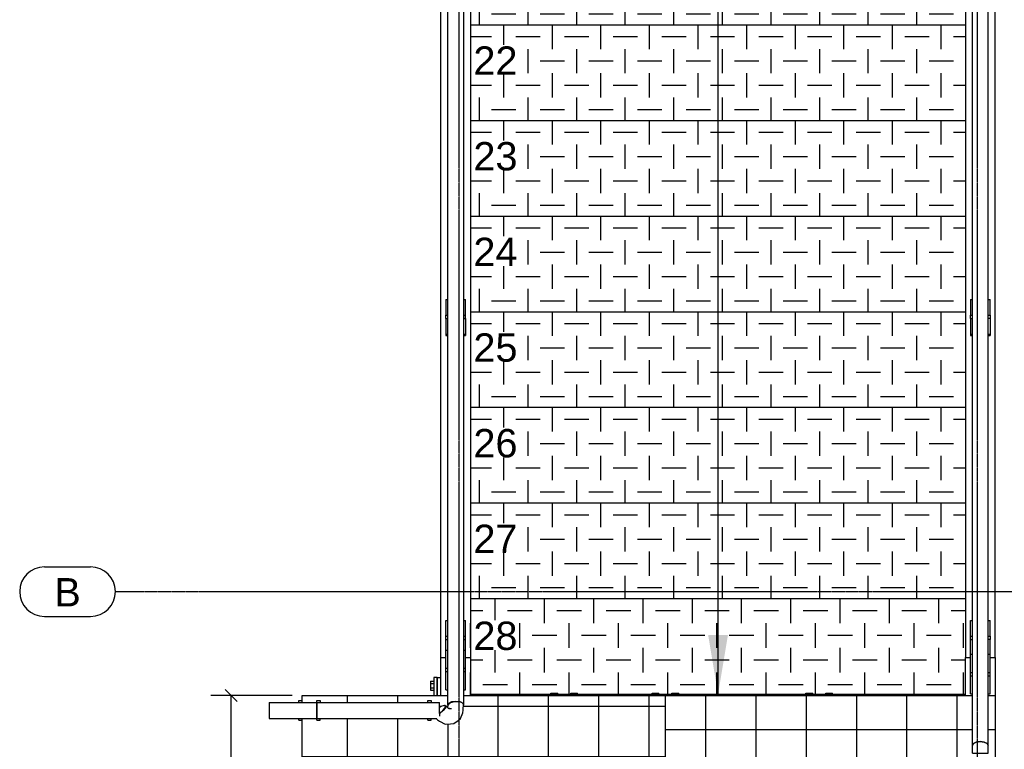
# Model space of a CAD drawing. Header units: millimetres. Extents: x 25 to 224619, y 20 to 11454.
# Tile 101 of 105: x 218656 to 221640, y 4217 to 6430. Entities that reach past the tile are written whole.
import ezdxf

# ---------------------------------------------------------------- set-up
doc = ezdxf.new("R2010")
doc.units = ezdxf.units.MM
doc.linetypes.add('DXK_LINE_DOT3', pattern=[5.9187, 2.979, -0.9799, 0.9799, -0.9799])
for name, color, linetype in [('ACIER_VISIBLE', 7, 'Continuous'), ('BOULONS', 7, 'Continuous'), ('COTATIONS', 7, 'Continuous'), ('MAILLAGE', 7, 'Continuous'), ('OBJETS_GRAPHIQUES', 7, 'Continuous'), ('TEXTE', 7, 'Continuous')]:
    doc.layers.add(name, color=color, linetype=linetype)
doc.styles.add('Arial', font='arial.ttf', dxfattribs={"height": 0.2})
pattern_1 = [(0, (221497.72, 2905.37), (0, 152.4), []), (90, (221497.72, 2905.37), (-152.4, 9e-15), [])]
pattern_2 = [(0, (219954.1, 4348.31), (0, 152.4), []), (90, (219954.1, 4348.31), (-152.4, 9e-15), [])]

# ---------------------------------------------------------------- blocks, each defined once
blk = doc.blocks.new('GridLine-1649644-8019 - 1198')
at = {"layer": 'MAILLAGE', "color": 7, "linetype": 'DXK_LINE_DOT3'}
blk.add_line((219987.7, 1818.1), (219987.7, 10672), dxfattribs=at)
blk = doc.blocks.new('GridLine-1649644-8020 - 1198')
at = {"layer": 'MAILLAGE', "color": 7, "linetype": 'DXK_LINE_DOT3'}
blk.add_line((221558.7, 1818.1), (221558.7, 10672), dxfattribs=at)
blk = doc.blocks.new('GridLine-1649644-8024 - 1198')
at = {"layer": 'MAILLAGE', "color": 7, "linetype": 'Continuous'}
for p, q in [((218730.9, 4770.6), (218870.9, 4770.6)), ((218730.9, 4620.6), (218870.9, 4620.6))]:
    blk.add_line(p, q, dxfattribs=at)
at = {"layer": 'MAILLAGE', "color": 7, "linetype": 'DXK_LINE_DOT3'}
blk.add_line((218945.9, 4695.6), (224077.3, 4695.6), dxfattribs=at)
at = {"layer": 'MAILLAGE', "color": 7, "linetype": 'Continuous'}
for centre, start, end in [((218730.9, 4695.6), 90, 270), ((218870.9, 4695.6), 270, 90)]:
    blk.add_arc(centre, 75, start, end, dxfattribs=at)
at = {"layer": 'MAILLAGE', "color": 7, "linetype": 'Continuous', "style": 'Arial'}
blk.add_text('B', height=86, dxfattribs=at).set_placement((218760.9, 4650.6))
blk = doc.blocks.new('Part-1649644-3970 - 1198')
at = {"layer": 'ACIER_VISIBLE', "color": 136, "linetype": 'Continuous'}
for p, q in [((219932.7, 8497.5), (219947.7, 8497.5)), ((219932.7, 4495.7), (219932.7, 8497.5)), ((220007.7, 8497.5), (220022.7, 8497.5)), ((220022.7, 8497.5), (220022.7, 4495.7)), ((219932.7, 4495.7), (219947.7, 4495.7)), ((220007.7, 4495.7), (220022.7, 4495.7))]:
    blk.add_line(p, q, dxfattribs=at)
blk = doc.blocks.new('Part-1649644-4159 - 1198')
at = {"layer": 'ACIER_VISIBLE', "color": 136, "linetype": 'Continuous'}
for p, q in [((219932.7, 4380.4), (219932.7, 4495.7)), ((219932.7, 4495.7), (219947.7, 4495.7)), ((220007.7, 4495.7), (220022.7, 4495.7)), ((220022.7, 4495.7), (220022.7, 4380.4))]:
    blk.add_line(p, q, dxfattribs=at)
blk = doc.blocks.new('Part-1649644-4149 - 1198')
at = {"linetype": 'Continuous'}
h = blk.add_hatch(dxfattribs=at)
h.set_pattern_fill('', color=8, angle=90, style=0, pattern_type=0)
h.set_pattern_definition([(90, (221522.71, 4964.366), (-73.66, 73.66), [73.66, -73.66]), (180, (221485.88, 5001.196), (-73.66, -73.66), [73.66, -73.66])])
h.paths.add_polyline_path([(221522.7, 4674.4), (221522.7, 4964.4), (220022.7, 4964.4), (220022.7, 4674.4)])
at = {"layer": 'ACIER_VISIBLE', "color": 136, "linetype": 'Continuous'}
blk.add_line((220022.7, 4964.4), (221522.7, 4964.4), dxfattribs=at)
blk = doc.blocks.new('Bolt-1649644-7033 - 1198')
at = {"layer": 'BOULONS', "color": 7, "linetype": 'Continuous'}
for p, q in [((220266, 4380.4), (220266, 4387.9)), ((220266, 4387.9), (220286.8, 4387.9)), ((220271.2, 4380.4), (220271.2, 4387.9)), ((220281.6, 4380.4), (220281.6, 4387.9)), ((220286.8, 4380.4), (220286.8, 4387.9)), ((220326, 4380.4), (220326, 4387.9)), ((220326, 4387.9), (220346.8, 4387.9)), ((220331.2, 4380.4), (220331.2, 4387.9)), ((220341.6, 4380.4), (220341.6, 4387.9)), ((220346.8, 4380.4), (220346.8, 4387.9))]:
    blk.add_line(p, q, dxfattribs=at)
blk = doc.blocks.new('Part-1649644-7899 - 1198')
at = {"layer": 'ACIER_VISIBLE', "color": 136, "linetype": 'Continuous'}
for p, q in [((221537.7, 4440.7), (221537.7, 4450.7)), ((221537.7, 4450.7), (221543.6, 4450.7)), ((221591.9, 4450.7), (221597.7, 4450.7)), ((221597.7, 4440.7), (221597.7, 4450.7)), ((221537.7, 4440.7), (221543.6, 4440.7)), ((221591.9, 4440.7), (221597.7, 4440.7))]:
    blk.add_line(p, q, dxfattribs=at)
blk = doc.blocks.new('Part-1649644-4153 - 1198')
at = {"layer": 'ACIER_VISIBLE', "color": 136, "linetype": 'Continuous'}
for p, q in [((221522.7, 8497.5), (221522.7, 4495.7)), ((221522.7, 8497.5), (221537.7, 8497.5)), ((221612.7, 4495.7), (221612.7, 8483.8)), ((221522.7, 4495.7), (221537.7, 4495.7)), ((221597.7, 4495.7), (221612.7, 4495.7))]:
    blk.add_line(p, q, dxfattribs=at)
blk = doc.blocks.new('Part-1649644-7862 - 1198')
at = {"layer": 'ACIER_VISIBLE', "color": 136, "linetype": 'Continuous'}
for p, q in [((221537.7, 4608.5), (221543.6, 4608.5)), ((221537.7, 4560.7), (221537.7, 4608.5)), ((221591.9, 4608.5), (221597.7, 4608.5)), ((221597.7, 4560.7), (221597.7, 4608.5)), ((221537.7, 4505.7), (221537.7, 4550.7)), ((221597.7, 4505.7), (221597.7, 4550.7))]:
    blk.add_line(p, q, dxfattribs=at)
blk = doc.blocks.new('Part-1649644-4151 - 1198')
at = {"linetype": 'Continuous'}
h = blk.add_hatch(dxfattribs=at)
h.set_pattern_fill('', color=8, angle=90, style=0, pattern_type=0)
h.set_pattern_definition([(90, (220022.71, 4674.366), (-74.6757, 74.6757), [74.676, -74.676]), (180, (219985.375, 4711.704), (-74.6757, -74.6757), [74.676, -74.676])])
h.paths.add_polyline_path([(221522.7, 4674.4), (220022.7, 4674.4), (220022.7, 4380.4), (221522.7, 4380.4)])
at = {"layer": 'ACIER_VISIBLE', "color": 136, "linetype": 'Continuous'}
for p, q in [((220022.7, 4674.4), (221522.7, 4674.4)), ((220022.7, 4384.4), (221522.7, 4384.4))]:
    blk.add_line(p, q, dxfattribs=at)
blk = doc.blocks.new('Part-1649644-4141 - 1198')
at = {"linetype": 'Continuous'}
h = blk.add_hatch(dxfattribs=at)
h.set_pattern_fill('', color=8, angle=90, style=0, pattern_type=0)
h.set_pattern_definition([(90, (221522.71, 6124.366), (-73.66, 73.66), [73.66, -73.66]), (180, (221485.88, 6161.196), (-73.66, -73.66), [73.66, -73.66])])
h.paths.add_polyline_path([(221522.7, 5834.4), (221522.7, 6124.4), (220022.7, 6124.4), (220022.7, 5834.4)])
at = {"layer": 'ACIER_VISIBLE', "color": 136, "linetype": 'Continuous'}
blk.add_line((220022.7, 6124.4), (221522.7, 6124.4), dxfattribs=at)
blk = doc.blocks.new('Part-1649644-7935 - 1198')
at = {"layer": 'ACIER_VISIBLE', "color": 136, "linetype": 'Continuous'}
for p, q in [((221591.9, 8459.6), (221543.6, 8459.6)), ((221543.6, 4229.4), (221543.6, 8459.6)), ((221591.9, 4229.4), (221591.9, 8459.6)), ((221546.8, 4235.1), (221555.6, 4239.4)), ((221555.6, 4239.4), (221567.7, 4240.9)), ((221567.7, 4240.9), (221579.8, 4239.4)), ((221579.8, 4239.4), (221588.6, 4235.1)), ((221543.6, 4229.4), (221546.8, 4235.1)), ((221588.6, 4235.1), (221591.9, 4229.4))]:
    blk.add_line(p, q, dxfattribs=at)
blk = doc.blocks.new('Part-1649644-7839 - 1198')
at = {"layer": 'ACIER_VISIBLE', "color": 136, "linetype": 'Continuous'}
for p, q in [((219947.7, 5581.4), (219953.6, 5581.4)), ((219947.7, 5581.4), (219947.7, 5533.7)), ((220001.9, 5581.4), (220007.7, 5581.4)), ((220007.7, 5533.7), (220007.7, 5581.4)), ((219947.7, 5523.7), (219947.7, 5472.1)), ((220007.7, 5523.7), (220007.7, 5472.1)), ((219947.7, 5476), (219953.6, 5476)), ((219947.7, 5472.1), (219953.6, 5472.1)), ((220001.9, 5476), (220007.7, 5476)), ((220001.9, 5472.1), (220007.7, 5472.1))]:
    blk.add_line(p, q, dxfattribs=at)
blk = doc.blocks.new('Part-1649644-4137 - 1198')
at = {"linetype": 'Continuous'}
h = blk.add_hatch(dxfattribs=at)
h.set_pattern_fill('', color=8, angle=90, style=0, pattern_type=0)
h.set_pattern_definition([(90, (221522.71, 6704.366), (-73.66, 73.66), [73.66, -73.66]), (180, (221485.88, 6741.196), (-73.66, -73.66), [73.66, -73.66])])
h.paths.add_polyline_path([(221522.7, 6414.4), (221522.7, 6704.4), (220022.7, 6704.4), (220022.7, 6414.4)])
at = {"layer": 'ACIER_VISIBLE', "color": 136, "linetype": 'Continuous'}
blk.add_line((220022.7, 6704.4), (221522.7, 6704.4), dxfattribs=at)
blk = doc.blocks.new('Part-1649644-4139 - 1198')
at = {"linetype": 'Continuous'}
h = blk.add_hatch(dxfattribs=at)
h.set_pattern_fill('', color=8, angle=90, style=0, pattern_type=0)
h.set_pattern_definition([(90, (221522.71, 6414.366), (-73.66, 73.66), [73.66, -73.66]), (180, (221485.88, 6451.196), (-73.66, -73.66), [73.66, -73.66])])
h.paths.add_polyline_path([(221522.7, 6124.4), (221522.7, 6414.4), (220022.7, 6414.4), (220022.7, 6124.4)])
at = {"layer": 'ACIER_VISIBLE', "color": 136, "linetype": 'Continuous'}
blk.add_line((220022.7, 6414.4), (221522.7, 6414.4), dxfattribs=at)
blk = doc.blocks.new('Part-1649644-4143 - 1198')
at = {"linetype": 'Continuous'}
h = blk.add_hatch(dxfattribs=at)
h.set_pattern_fill('', color=8, angle=90, style=0, pattern_type=0)
h.set_pattern_definition([(90, (221522.71, 5834.366), (-73.66, 73.66), [73.66, -73.66]), (180, (221485.88, 5871.196), (-73.66, -73.66), [73.66, -73.66])])
h.paths.add_polyline_path([(221522.7, 5544.4), (221522.7, 5834.4), (220022.7, 5834.4), (220022.7, 5544.4)])
at = {"layer": 'ACIER_VISIBLE', "color": 136, "linetype": 'Continuous'}
blk.add_line((220022.7, 5834.4), (221522.7, 5834.4), dxfattribs=at)
blk = doc.blocks.new('Part-1649644-4145 - 1198')
at = {"linetype": 'Continuous'}
h = blk.add_hatch(dxfattribs=at)
h.set_pattern_fill('', color=8, angle=90, style=0, pattern_type=0)
h.set_pattern_definition([(90, (221522.71, 5544.366), (-73.66, 73.66), [73.66, -73.66]), (180, (221485.88, 5581.196), (-73.66, -73.66), [73.66, -73.66])])
h.paths.add_polyline_path([(221522.7, 5254.4), (221522.7, 5544.4), (220022.7, 5544.4), (220022.7, 5254.4)])
at = {"layer": 'ACIER_VISIBLE', "color": 136, "linetype": 'Continuous'}
blk.add_line((220022.7, 5544.4), (221522.7, 5544.4), dxfattribs=at)
blk = doc.blocks.new('Part-1649644-4147 - 1198')
at = {"linetype": 'Continuous'}
h = blk.add_hatch(dxfattribs=at)
h.set_pattern_fill('', color=8, angle=90, style=0, pattern_type=0)
h.set_pattern_definition([(90, (221522.71, 5254.366), (-73.66, 73.66), [73.66, -73.66]), (180, (221485.88, 5291.196), (-73.66, -73.66), [73.66, -73.66])])
h.paths.add_polyline_path([(221522.7, 4964.4), (221522.7, 5254.4), (220022.7, 5254.4), (220022.7, 4964.4)])
at = {"layer": 'ACIER_VISIBLE', "color": 136, "linetype": 'Continuous'}
blk.add_line((220022.7, 5254.4), (221522.7, 5254.4), dxfattribs=at)
blk = doc.blocks.new('Part-1649644-4156 - 1198')
at = {"layer": 'ACIER_VISIBLE', "color": 136, "linetype": 'Continuous'}
for p, q in [((221522.7, 4495.7), (221537.7, 4495.7)), ((221522.7, 4380.4), (221522.7, 4495.7)), ((221597.7, 4495.7), (221612.7, 4495.7)), ((221612.7, 4495.7), (221612.7, 4380.4))]:
    blk.add_line(p, q, dxfattribs=at)
blk = doc.blocks.new('Part-1649644-7939 - 1198')
at = {"layer": 'ACIER_VISIBLE', "color": 136, "linetype": 'Continuous'}
for p, q in [((219956.8, 8269.7), (219953.6, 8264)), ((219965.6, 8274), (219956.8, 8269.7)), ((219977.7, 8275.5), (219965.6, 8274)), ((219989.8, 8274), (219977.7, 8275.5)), ((219998.6, 8269.7), (219989.8, 8274)), ((220001.9, 8264), (219998.6, 8269.7)), ((219953.6, 4352), (219953.6, 8264)), ((220001.9, 4352), (220001.9, 8264)), ((219953.6, 4352), (219956.8, 4357.7)), ((219956.8, 4357.7), (219965.6, 4362)), ((219966.6, 4361.1), (219958.5, 4357.3)), ((219965.6, 4362), (219977.7, 4363.5)), ((219977.7, 4362.5), (219966.6, 4361.1)), ((219977.7, 4363.5), (219989.8, 4362)), ((219988.8, 4361.1), (219977.7, 4362.5)), ((219988.8, 4361.1), (219989.5, 4360.8)), ((219989.8, 4362), (219994, 4359.9)), ((219996.9, 4358.6), (219998.6, 4357.7)), ((219999.7, 4355.8), (219998.6, 4357.7)), ((219954.4, 4350.4), (219953.6, 4352)), ((219958.5, 4357.3), (219957.1, 4354.7)), ((220001.1, 4350.6), (220001.9, 4352)), ((220001.9, 4352), (220001.2, 4353.1))]:
    blk.add_line(p, q, dxfattribs=at)
blk = doc.blocks.new('Part-1649644-7903 - 1198')
at = {"layer": 'ACIER_VISIBLE', "color": 136, "linetype": 'Continuous'}
for p, q in [((221537.7, 4505.7), (221543.6, 4505.7)), ((221537.7, 4450.7), (221537.7, 4505.7)), ((221591.9, 4505.7), (221597.7, 4505.7)), ((221597.7, 4450.7), (221597.7, 4505.7)), ((221537.7, 4385.7), (221537.7, 4440.7)), ((221597.7, 4385.7), (221597.7, 4440.7)), ((221537.7, 4385.7), (221543.6, 4385.7)), ((221591.9, 4385.7), (221597.7, 4385.7))]:
    blk.add_line(p, q, dxfattribs=at)
blk = doc.blocks.new('Part-1649644-7968 - 1198')
at = {"layer": 'ACIER_VISIBLE', "color": 136, "linetype": 'Continuous'}
for p, q in [((219947.7, 4453.1), (219947.7, 4463.1)), ((219947.7, 4463.1), (219953.6, 4463.1)), ((219947.7, 4453.1), (219953.6, 4453.1)), ((220001.9, 4463.1), (220007.7, 4463.1)), ((220001.9, 4453.1), (220007.7, 4453.1)), ((220007.7, 4453.1), (220007.7, 4463.1))]:
    blk.add_line(p, q, dxfattribs=at)
blk = doc.blocks.new('Part-1649644-7847 - 1198')
at = {"layer": 'ACIER_VISIBLE', "color": 136, "linetype": 'Continuous'}
for p, q in [((221537.7, 5523.7), (221537.7, 5533.7)), ((221537.7, 5533.7), (221543.6, 5533.7)), ((221537.7, 5523.7), (221543.6, 5523.7)), ((221591.9, 5533.7), (221597.7, 5533.7)), ((221597.7, 5523.7), (221591.9, 5523.7)), ((221597.7, 5533.7), (221597.7, 5523.7))]:
    blk.add_line(p, q, dxfattribs=at)
blk = doc.blocks.new('Part-1649644-7827 - 1198')
at = {"layer": 'ACIER_VISIBLE', "color": 136, "linetype": 'Continuous'}
for p, q in [((219947.7, 5523.7), (219947.7, 5533.7)), ((219947.7, 5533.7), (219953.6, 5533.7)), ((219947.7, 5523.7), (219953.6, 5523.7)), ((220001.9, 5533.7), (220007.7, 5533.7)), ((220001.9, 5523.7), (220007.7, 5523.7)), ((220007.7, 5523.7), (220007.7, 5533.7))]:
    blk.add_line(p, q, dxfattribs=at)
blk = doc.blocks.new('Part-1649644-6999 - 1198')
at = {"linetype": 'Continuous'}
h = blk.add_hatch(dxfattribs=at)
h.set_pattern_fill('', color=8, style=0, pattern_type=0)
h.set_pattern_definition(pattern_1)
h.paths.add_polyline_path([(221497.7, 2899.5), (221497.7, 2905.4), (221507.7, 2905.4), (221507.7, 2899.5), (221517.7, 2899.5), (221524.4, 2900.4), (221530.6, 2903), (221536, 2907.1), (221540.1, 2912.4), (221542.7, 2918.7), (221543.6, 2925.4), (221543.6, 2987.2), (221537.7, 2987.2), (221537.7, 2997.2), (221543.6, 2997.2), (221543.6, 3714), (221537.7, 3714), (221537.7, 3724), (221543.6, 3724), (221543.6, 4380.4), (220613.1, 4380.4), (220613.1, 2899.5)])
h = blk.add_hatch(dxfattribs=at)
h.set_pattern_fill('', color=8, style=0, pattern_type=0)
h.set_pattern_definition(pattern_1)
h.paths.add_polyline_path([(221613.1, 2830.4), (221613.1, 4380.4), (221591.9, 4380.4), (221591.9, 4205.5), (221588.6, 4205.5), (221581.2, 4205.5), (221591.9, 4205.5), (221591.9, 3724), (221597.7, 3724), (221597.7, 3714), (221591.9, 3714), (221591.9, 2997.2), (221597.7, 2997.2), (221597.7, 2987.2), (221591.9, 2987.2), (221591.9, 2925.4), (221589.3, 2906.2), (221581.9, 2888.3), (221570.2, 2872.9), (221554.8, 2861.2), (221536.9, 2853.7), (221517.7, 2851.2), (221507.7, 2851.2), (221507.7, 2845.4), (221497.7, 2845.4), (221497.7, 2851.2), (220613.1, 2851.2), (220613.1, 2830.4)])
at = {"layer": 'ACIER_VISIBLE', "color": 136, "linetype": 'Continuous'}
for p, q in [((220613.1, 4380.4), (221543.6, 4380.4)), ((220613.1, 2899.5), (220613.1, 4380.4)), ((221591.9, 4380.4), (221613.1, 4380.4)), ((221613.1, 4380.4), (221613.1, 2830.4)), ((220613.1, 2830.4), (220613.1, 2851.2)), ((221613.1, 2830.4), (220613.1, 2830.4))]:
    blk.add_line(p, q, dxfattribs=at)
blk = doc.blocks.new('Part-1649644-7000 - 1198')
at = {"linetype": 'Continuous'}
h = blk.add_hatch(dxfattribs=at)
h.set_pattern_fill('', color=8, style=0, pattern_type=0)
h.set_pattern_definition(pattern_2)
h.paths.add_polyline_path([(219953.9, 4342.9), (219954.1, 4348.3), (219954.4, 4350.4), (219953.6, 4352), (219953.6, 4380.4), (219511.9, 4380.4), (219511.9, 4359.5), (219556.9, 4359.5), (219556.9, 4365.4), (219566.9, 4365.4), (219566.9, 4359.5), (219892.7, 4359.5), (219892.7, 4365.4), (219902.7, 4365.4), (219902.7, 4359.5), (219928.1, 4359.5), (219928.1, 4354.5), (219928.1, 4346.4), (219928.1, 4344.8), (219936.2, 4349.3), (219944.2, 4351.2), (219947.9, 4348.9), (219953.7, 4343)])
h = blk.add_hatch(dxfattribs=at)
h.set_pattern_fill('', color=8, style=0, pattern_type=0)
h.set_pattern_definition(pattern_2)
h.paths.add_polyline_path([(219566.9, 2899.5), (219566.9, 2905.4), (219576.9, 2905.4), (219576.9, 2899.5), (220532.3, 2899.5), (220532.3, 2905.4), (220542.3, 2905.4), (220542.3, 2899.5), (220613.1, 2899.5), (220613.1, 4380.4), (220001.9, 4380.4), (220001.9, 4352), (220001.1, 4350.6), (220000.4, 4336), (219999.5, 4328.3), (219992.2, 4311.3), (219984.9, 4304.9), (219971.9, 4295.2), (219961.7, 4294.4), (219945.7, 4294.1), (219928.4, 4302.9), (219922.7, 4307.3), (219918.8, 4311.2), (219902.7, 4311.2), (219902.7, 4305.4), (219892.7, 4305.4), (219892.7, 4311.2), (219566.9, 4311.2), (219566.9, 4305.4), (219556.9, 4305.4), (219556.9, 4311.2), (219511.9, 4311.2), (219511.9, 2899.5)])
h = blk.add_hatch(dxfattribs=at)
h.set_pattern_fill('', color=8, style=0, pattern_type=0)
h.set_pattern_definition(pattern_2)
h.paths.add_polyline_path([(220613.1, 2830.4), (220613.1, 2851.2), (220542.3, 2851.2), (220542.3, 2845.4), (220532.3, 2845.4), (220532.3, 2851.2), (219576.9, 2851.2), (219576.9, 2845.4), (219566.9, 2845.4), (219566.9, 2851.2), (219511.9, 2851.2), (219511.9, 2830.4)])
at = {"layer": 'ACIER_VISIBLE', "color": 136, "linetype": 'Continuous'}
for p, q in [((219511.9, 4380.4), (219953.6, 4380.4)), ((219511.9, 4359.5), (219511.9, 4380.4)), ((220001.9, 4380.4), (220613.1, 4380.4)), ((220613.1, 2899.5), (220613.1, 4380.4)), ((219511.9, 2899.5), (219511.9, 4311.2)), ((219511.9, 2830.4), (219511.9, 2851.2)), ((220613.1, 2830.4), (220613.1, 2851.2)), ((220613.1, 2830.4), (219511.9, 2830.4))]:
    blk.add_line(p, q, dxfattribs=at)
blk = doc.blocks.new('Part-1649644-7003 - 1198')
at = {"layer": 'ACIER_VISIBLE', "color": 136, "linetype": 'Continuous'}
for p, q in [((219922.7, 4380.4), (219922.7, 4435.4)), ((219922.7, 4435.4), (219932.7, 4435.4))]:
    blk.add_line(p, q, dxfattribs=at)
blk = doc.blocks.new('Part-1649644-7005 - 1198')
at = {"layer": 'ACIER_VISIBLE', "color": 136, "linetype": 'Continuous'}
for p, q in [((219920.9, 4435.4), (219910.9, 4435.4)), ((219910.9, 4435.4), (219910.9, 4380.4)), ((219920.9, 4380.4), (219920.9, 4435.4))]:
    blk.add_line(p, q, dxfattribs=at)
blk = doc.blocks.new('Bolt-1649644-7006 - 1198')
at = {"layer": 'BOULONS', "color": 7, "linetype": 'Continuous'}
for p, q in [((219900.9, 4424.2), (219900.9, 4417.3)), ((219900.9, 4424.2), (219910.9, 4424.2)), ((219900.9, 4417.3), (219900.9, 4403.4)), ((219900.9, 4417.3), (219910.9, 4417.3)), ((219920.9, 4418.4), (219922.7, 4418.4)), ((219900.9, 4403.4), (219900.9, 4396.5)), ((219900.9, 4403.4), (219910.9, 4403.4)), ((219900.9, 4396.5), (219910.9, 4396.5)), ((219920.9, 4402.4), (219922.7, 4402.4))]:
    blk.add_line(p, q, dxfattribs=at)
blk = doc.blocks.new('Part-1649644-7893 - 1198')
at = {"layer": 'ACIER_VISIBLE', "color": 136, "linetype": 'Continuous'}
for p, q in [((219892.7, 4359.5), (219892.7, 4365.4)), ((219892.7, 4365.4), (219902.7, 4365.4)), ((219902.7, 4365.4), (219902.7, 4359.5)), ((219892.7, 4305.4), (219892.7, 4311.2)), ((219892.7, 4305.4), (219902.7, 4305.4)), ((219902.7, 4305.4), (219902.7, 4311.2))]:
    blk.add_line(p, q, dxfattribs=at)
blk = doc.blocks.new('Bolt-1649644-7027 - 1198')
at = {"layer": 'BOULONS', "color": 7, "linetype": 'Continuous'}
for p, q in [((221039, 4380.4), (221039, 4387.9)), ((221039, 4387.9), (221059.8, 4387.9)), ((221044.2, 4380.4), (221044.2, 4387.9)), ((221054.6, 4380.4), (221054.6, 4387.9)), ((221059.8, 4380.4), (221059.8, 4387.9)), ((221099, 4380.4), (221099, 4387.9)), ((221099, 4387.9), (221119.8, 4387.9)), ((221104.2, 4380.4), (221104.2, 4387.9)), ((221114.6, 4380.4), (221114.6, 4387.9)), ((221119.8, 4380.4), (221119.8, 4387.9))]:
    blk.add_line(p, q, dxfattribs=at)
blk = doc.blocks.new('Bolt-1649644-7030 - 1198')
at = {"layer": 'BOULONS', "color": 7, "linetype": 'Continuous'}
for p, q in [((220572.7, 4380.4), (220572.7, 4387.9)), ((220572.7, 4387.9), (220593.5, 4387.9)), ((220577.9, 4380.4), (220577.9, 4387.9)), ((220588.3, 4380.4), (220588.3, 4387.9)), ((220593.5, 4380.4), (220593.5, 4387.9)), ((220632.7, 4380.4), (220632.7, 4387.9)), ((220632.7, 4387.9), (220653.5, 4387.9)), ((220637.9, 4380.4), (220637.9, 4387.9)), ((220648.3, 4380.4), (220648.3, 4387.9)), ((220653.5, 4380.4), (220653.5, 4387.9))]:
    blk.add_line(p, q, dxfattribs=at)
blk = doc.blocks.new('Part-1649644-7828 - 1198')
at = {"layer": 'ACIER_VISIBLE', "color": 136, "linetype": 'Continuous'}
for p, q in [((219947.7, 4550.7), (219947.7, 4560.7)), ((219947.7, 4560.7), (219953.6, 4560.7)), ((219947.7, 4550.7), (219953.6, 4550.7)), ((220001.9, 4560.7), (220007.7, 4560.7)), ((220001.9, 4550.7), (220007.7, 4550.7)), ((220007.7, 4550.7), (220007.7, 4560.7))]:
    blk.add_line(p, q, dxfattribs=at)
blk = doc.blocks.new('Part-1649644-7842 - 1198')
at = {"layer": 'ACIER_VISIBLE', "color": 136, "linetype": 'Continuous'}
for p, q in [((219947.7, 4608.5), (219953.6, 4608.5)), ((219947.7, 4560.7), (219947.7, 4608.5)), ((220001.9, 4608.5), (220007.7, 4608.5)), ((220007.7, 4560.7), (220007.7, 4608.5)), ((219947.7, 4518.1), (219947.7, 4550.7)), ((220007.7, 4518.1), (220007.7, 4550.7))]:
    blk.add_line(p, q, dxfattribs=at)
blk = doc.blocks.new('Part-1649644-7848 - 1198')
at = {"layer": 'ACIER_VISIBLE', "color": 136, "linetype": 'Continuous'}
for p, q in [((221537.7, 4550.7), (221537.7, 4560.7)), ((221537.7, 4560.7), (221543.6, 4560.7)), ((221537.7, 4550.7), (221543.6, 4550.7)), ((221591.9, 4560.7), (221597.7, 4560.7)), ((221597.7, 4550.7), (221591.9, 4550.7)), ((221597.7, 4560.7), (221597.7, 4550.7))]:
    blk.add_line(p, q, dxfattribs=at)
blk = doc.blocks.new('Part-1649644-7859 - 1198')
at = {"layer": 'ACIER_VISIBLE', "color": 136, "linetype": 'Continuous'}
for p, q in [((221537.7, 5581.4), (221543.6, 5581.4)), ((221537.7, 5581.4), (221537.7, 5533.7)), ((221591.9, 5581.4), (221597.7, 5581.4)), ((221597.7, 5533.7), (221597.7, 5581.4)), ((221537.7, 5523.7), (221537.7, 5472.1)), ((221597.7, 5523.7), (221597.7, 5472.1)), ((221537.7, 5476), (221543.6, 5476)), ((221537.7, 5472.1), (221543.6, 5472.1)), ((221591.9, 5476), (221597.7, 5476)), ((221591.9, 5472.1), (221597.7, 5472.1))]:
    blk.add_line(p, q, dxfattribs=at)
blk = doc.blocks.new('Part-1649644-7892 - 1198')
at = {"layer": 'ACIER_VISIBLE', "color": 136, "linetype": 'Continuous'}
for p, q in [((219556.9, 4359.5), (219556.9, 4365.4)), ((219556.9, 4365.4), (219566.9, 4365.4)), ((219566.9, 4365.4), (219566.9, 4359.5)), ((219556.9, 4305.4), (219556.9, 4311.2)), ((219556.9, 4305.4), (219566.9, 4305.4)), ((219566.9, 4305.4), (219566.9, 4311.2))]:
    blk.add_line(p, q, dxfattribs=at)
blk = doc.blocks.new('Part-1649644-7895 - 1198')
at = {"layer": 'ACIER_VISIBLE', "color": 136, "linetype": 'Continuous'}
for p, q in [((219501.9, 4365.4), (219511.9, 4365.4)), ((219501.9, 4359.5), (219501.9, 4365.4)), ((219501.9, 4305.4), (219501.9, 4311.2)), ((219501.9, 4305.4), (219511.9, 4305.4))]:
    blk.add_line(p, q, dxfattribs=at)
blk = doc.blocks.new('Part-1649644-7969 - 1198')
at = {"layer": 'ACIER_VISIBLE', "color": 136, "linetype": 'Continuous'}
for p, q in [((219947.7, 4518.1), (219953.6, 4518.1)), ((219947.7, 4463.1), (219947.7, 4518.1)), ((220001.9, 4518.1), (220007.7, 4518.1)), ((220007.7, 4463.1), (220007.7, 4518.1)), ((219947.7, 4398.1), (219947.7, 4453.1)), ((220007.7, 4398.1), (220007.7, 4453.1)), ((219947.7, 4398.1), (219953.6, 4398.1)), ((220001.9, 4398.1), (220007.7, 4398.1))]:
    blk.add_line(p, q, dxfattribs=at)
blk = doc.blocks.new('Part-1649644-7972 - 1198')
at = {"layer": 'ACIER_VISIBLE', "color": 136, "linetype": 'Continuous'}
for p, q in [((219556.9, 4359.5), (219556.9, 4356.3)), ((219556.9, 4359.5), (219928.1, 4359.5)), ((219928.1, 4356.3), (219928.1, 4359.5)), ((219556.9, 4356.3), (219556.9, 4347.4)), ((219556.9, 4347.4), (219556.9, 4335.4)), ((219556.9, 4335.4), (219556.9, 4323.3)), ((219928.1, 4347.4), (219928.1, 4356.3)), ((219928.1, 4335.4), (219928.1, 4347.4)), ((219928.1, 4326), (219928.1, 4335.4)), ((219556.9, 4323.3), (219556.9, 4314.5)), ((219556.9, 4314.5), (219556.9, 4311.2)), ((219556.9, 4311.2), (219919.9, 4311.2)), ((219928.1, 4325.9), (219928.1, 4318.1))]:
    blk.add_line(p, q, dxfattribs=at)
blk = doc.blocks.new('Part-1649644-7973 - 1198')
at = {"layer": 'ACIER_VISIBLE', "color": 136, "linetype": 'Continuous'}
for p, q in [((219411.9, 4359.5), (219411.9, 4356.3)), ((219411.9, 4359.5), (219556.9, 4359.5)), ((219556.9, 4356.3), (219556.9, 4359.5)), ((219411.9, 4356.3), (219411.9, 4347.4)), ((219411.9, 4347.4), (219411.9, 4335.4)), ((219411.9, 4335.4), (219411.9, 4323.3)), ((219556.9, 4347.4), (219556.9, 4356.3)), ((219556.9, 4335.4), (219556.9, 4347.4)), ((219556.9, 4323.3), (219556.9, 4335.4)), ((219411.9, 4323.3), (219411.9, 4314.5)), ((219411.9, 4314.5), (219411.9, 4311.2)), ((219411.9, 4311.2), (219556.9, 4311.2)), ((219556.9, 4314.5), (219556.9, 4323.3)), ((219556.9, 4311.2), (219556.9, 4314.5))]:
    blk.add_line(p, q, dxfattribs=at)
blk = doc.blocks.new('Part-1649644-7981 - 1198')
at = {"layer": 'ACIER_VISIBLE', "color": 136, "linetype": 'Continuous'}
for p, q in [((221555.6, 4239.4), (221546.8, 4235.1)), ((221567.7, 4240.9), (221555.6, 4239.4)), ((221579.8, 4239.4), (221567.7, 4240.9)), ((221588.6, 4235.1), (221579.8, 4239.4)), ((221546.8, 4235.1), (221543.6, 4229.4)), ((221543.6, 4205.5), (221543.6, 4229.4)), ((221591.9, 4229.4), (221588.6, 4235.1)), ((221591.9, 4205.5), (221591.9, 4229.4)), ((221543.6, 4205.5), (221591.9, 4205.5))]:
    blk.add_line(p, q, dxfattribs=at)
blk = doc.blocks.new('Part-1649644-7985 - 1198')
at = {"layer": 'ACIER_VISIBLE', "color": 136, "linetype": 'Continuous'}
for p, q in [((219961.9, 4357.9), (219954.9, 4353.3)), ((219973, 4360.9), (219961.9, 4357.9)), ((219985.5, 4361.5), (219973, 4360.9)), ((219995.8, 4359.6), (219985.5, 4361.5)), ((219995.8, 4359.6), (219996.9, 4358.8)), ((219928.1, 4344.8), (219936.2, 4349.3)), ((219935.6, 4348.1), (219928.1, 4344)), ((219928.1, 4326.7), (219930, 4327.8)), ((219930, 4327.8), (219938.8, 4335)), ((219939.8, 4335), (219930.2, 4327.1)), ((219942.9, 4349.9), (219935.6, 4348.1)), ((219936.2, 4349.3), (219944.2, 4351.2)), ((219938.8, 4335), (219944.8, 4342.4)), ((219946.3, 4343), (219939.8, 4335)), ((219946.2, 4347.8), (219942.9, 4349.9)), ((219944.2, 4351.2), (219947.9, 4348.9)), ((219944.8, 4342.4), (219946.2, 4347.8)), ((219947.9, 4348.9), (219946.3, 4343)), ((219956.6, 4340.1), (219947.9, 4348.9)), ((219953.7, 4343), (219958, 4340.9)), ((219953.9, 4342.9), (219954.1, 4348.3)), ((219954, 4342.9), (219954.5, 4344.1)), ((219954.9, 4353.3), (219954.1, 4348.3)), ((219956.4, 4341.7), (219958.8, 4343.5)), ((219958, 4340.9), (219964.5, 4341)), ((219992.2, 4311.3), (219999.5, 4328.3)), ((219999.5, 4328.3), (220000.4, 4336)), ((219999.7, 4356.8), (220001.3, 4355.6)), ((220000.4, 4336), (220001.3, 4355.6)), ((219922.7, 4307.3), (219918.8, 4311.2)), ((219922.7, 4307.3), (219928.4, 4302.9)), ((219930.2, 4327.1), (219928, 4325.9)), ((219928.4, 4302.9), (219945.7, 4294.1)), ((219971.9, 4295.2), (219984.9, 4304.9)), ((219984.9, 4304.9), (219992.2, 4311.3)), ((219945.7, 4294.1), (219961.7, 4294.4)), ((219961.7, 4294.4), (219971.9, 4295.2))]:
    blk.add_line(p, q, dxfattribs=at)
blk = doc.blocks.new('Line-1649644-21972 - 1198')
at = {"layer": 'OBJETS_GRAPHIQUES', "linetype": 'Continuous'}
blk.add_hatch(color=96, dxfattribs=at).paths.add_polyline_path([(220802.7, 4564.4), (220772.7, 4384.4), (220742.7, 4564.4)])
at = {"layer": 'OBJETS_GRAPHIQUES', "color": 96, "linetype": 'Continuous'}
blk.add_line((220772.7, 4384.4), (220772.7, 8506.7), dxfattribs=at)
blk = doc.blocks.new('StraightDimension-1649644-27951 - 1198')
at = {"layer": 'COTATIONS', "color": 7, "linetype": 'Continuous'}
for p, q in [((219315.1, 4362.4), (219279.1, 4398.4)), ((219481.9, 4380.4), (219235.6, 4380.4)), ((219297.1, 2830.4), (219297.1, 4380.4)), ((219279.1, 2848.4), (219315.1, 2812.4)), ((219481.9, 2830.4), (219235.6, 2830.4))]:
    blk.add_line(p, q, dxfattribs=at)
at = {"color": 0}
blk.add_wipeout([(219288.1, 3731.5), (219183.1, 3731.5), (219183.1, 3479.2), (219288.1, 3479.2)], dxfattribs=at).dxf.layer = 'COTATIONS'
at = {"layer": 'COTATIONS', "color": 7, "style": 'Arial'}
blk.add_text('1550', height=71.63, rotation=90.0002, dxfattribs=at).set_placement((219273.1, 3494.2))
blk = doc.blocks.new('Text-1649644-22704 - 1198')
at = {"color": 0, "linetype": 'Continuous'}
blk.add_wipeout([(220164.6, 4812.7), (220164.6, 4902.7), (220031.2, 4902.7), (220031.2, 4812.7)], dxfattribs=at).dxf.layer = 'TEXTE'
at = {"layer": 'TEXTE', "color": 7, "linetype": 'Continuous', "style": 'Arial'}
blk.add_text('27', height=85.96, dxfattribs=at).set_placement((220031.2, 4812.7))
blk = doc.blocks.new('Text-1649644-22652 - 1198')
at = {"color": 0, "linetype": 'Continuous'}
blk.add_wipeout([(220164.6, 5972.7), (220164.6, 6062.7), (220031.2, 6062.7), (220031.2, 5972.7)], dxfattribs=at).dxf.layer = 'TEXTE'
at = {"layer": 'TEXTE', "color": 7, "linetype": 'Continuous', "style": 'Arial'}
blk.add_text('23', height=85.96, dxfattribs=at).set_placement((220031.2, 5972.7))
blk = doc.blocks.new('Text-1649644-22665 - 1198')
at = {"color": 0, "linetype": 'Continuous'}
blk.add_wipeout([(220164.6, 5682.7), (220164.6, 5772.7), (220031.2, 5772.7), (220031.2, 5682.7)], dxfattribs=at).dxf.layer = 'TEXTE'
at = {"layer": 'TEXTE', "color": 7, "linetype": 'Continuous', "style": 'Arial'}
blk.add_text('24', height=85.96, dxfattribs=at).set_placement((220031.2, 5682.7))
blk = doc.blocks.new('Text-1649644-22717 - 1198')
at = {"color": 0, "linetype": 'Continuous'}
blk.add_wipeout([(220164.6, 4518.7), (220164.6, 4608.7), (220031.2, 4608.7), (220031.2, 4518.7)], dxfattribs=at).dxf.layer = 'TEXTE'
at = {"layer": 'TEXTE', "color": 7, "linetype": 'Continuous', "style": 'Arial'}
blk.add_text('28', height=85.96, dxfattribs=at).set_placement((220031.2, 4518.7))
blk = doc.blocks.new('Text-1649644-22639 - 1198')
at = {"color": 0, "linetype": 'Continuous'}
blk.add_wipeout([(220164.6, 6262.7), (220164.6, 6352.7), (220031.2, 6352.7), (220031.2, 6262.7)], dxfattribs=at).dxf.layer = 'TEXTE'
at = {"layer": 'TEXTE', "color": 7, "linetype": 'Continuous', "style": 'Arial'}
blk.add_text('22', height=85.96, dxfattribs=at).set_placement((220031.2, 6262.7))
blk = doc.blocks.new('Text-1649644-22678 - 1198')
at = {"color": 0, "linetype": 'Continuous'}
blk.add_wipeout([(220164.6, 5392.7), (220164.6, 5482.7), (220031.2, 5482.7), (220031.2, 5392.7)], dxfattribs=at).dxf.layer = 'TEXTE'
at = {"layer": 'TEXTE', "color": 7, "linetype": 'Continuous', "style": 'Arial'}
blk.add_text('25', height=85.96, dxfattribs=at).set_placement((220031.2, 5392.7))
blk = doc.blocks.new('Text-1649644-22691 - 1198')
at = {"color": 0, "linetype": 'Continuous'}
blk.add_wipeout([(220164.6, 5102.7), (220164.6, 5192.7), (220031.2, 5192.7), (220031.2, 5102.7)], dxfattribs=at).dxf.layer = 'TEXTE'
at = {"layer": 'TEXTE', "color": 7, "linetype": 'Continuous', "style": 'Arial'}
blk.add_text('26', height=85.96, dxfattribs=at).set_placement((220031.2, 5102.7))

msp = doc.modelspace()

# ---------------------------------------------------------------- block references
for name in ['GridLine-1649644-8019 - 1198', 'GridLine-1649644-8020 - 1198', 'Line-1649644-21972 - 1198', 'Part-1649644-3970 - 1198', 'Part-1649644-4153 - 1198', 'Part-1649644-7935 - 1198', 'Part-1649644-7939 - 1198', 'Part-1649644-4137 - 1198', 'Part-1649644-4139 - 1198', 'Part-1649644-4141 - 1198', 'Part-1649644-4143 - 1198', 'Part-1649644-7839 - 1198', 'Part-1649644-7859 - 1198', 'Part-1649644-7827 - 1198', 'Part-1649644-4145 - 1198', 'Part-1649644-7847 - 1198', 'Part-1649644-4147 - 1198', 'Part-1649644-4149 - 1198', 'GridLine-1649644-8024 - 1198', 'Part-1649644-4151 - 1198', 'Part-1649644-7842 - 1198', 'Part-1649644-7862 - 1198', 'Part-1649644-7828 - 1198', 'Part-1649644-7848 - 1198', 'Part-1649644-7969 - 1198', 'Part-1649644-4159 - 1198', 'Part-1649644-4156 - 1198', 'Part-1649644-7903 - 1198', 'Part-1649644-7968 - 1198', 'Part-1649644-7899 - 1198', 'Bolt-1649644-7006 - 1198', 'Part-1649644-7005 - 1198', 'Part-1649644-7003 - 1198', 'Bolt-1649644-7033 - 1198', 'Bolt-1649644-7030 - 1198', 'Bolt-1649644-7027 - 1198', 'Part-1649644-7973 - 1198', 'Part-1649644-7895 - 1198', 'Part-1649644-7000 - 1198', 'Part-1649644-7892 - 1198', 'Part-1649644-7972 - 1198', 'Part-1649644-7893 - 1198', 'Part-1649644-7985 - 1198', 'Part-1649644-6999 - 1198', 'Part-1649644-7981 - 1198']:
    msp.add_blockref(name, (0, 0))

# ---------------------------------------------------------------- next in the draw order: block references
for name in ['Text-1649644-22639 - 1198', 'Text-1649644-22652 - 1198', 'Text-1649644-22665 - 1198', 'Text-1649644-22678 - 1198', 'Text-1649644-22691 - 1198', 'Text-1649644-22704 - 1198', 'Text-1649644-22717 - 1198', 'StraightDimension-1649644-27951 - 1198']:
    msp.add_blockref(name, (0, 0))

doc.saveas('drawing.dxf')
